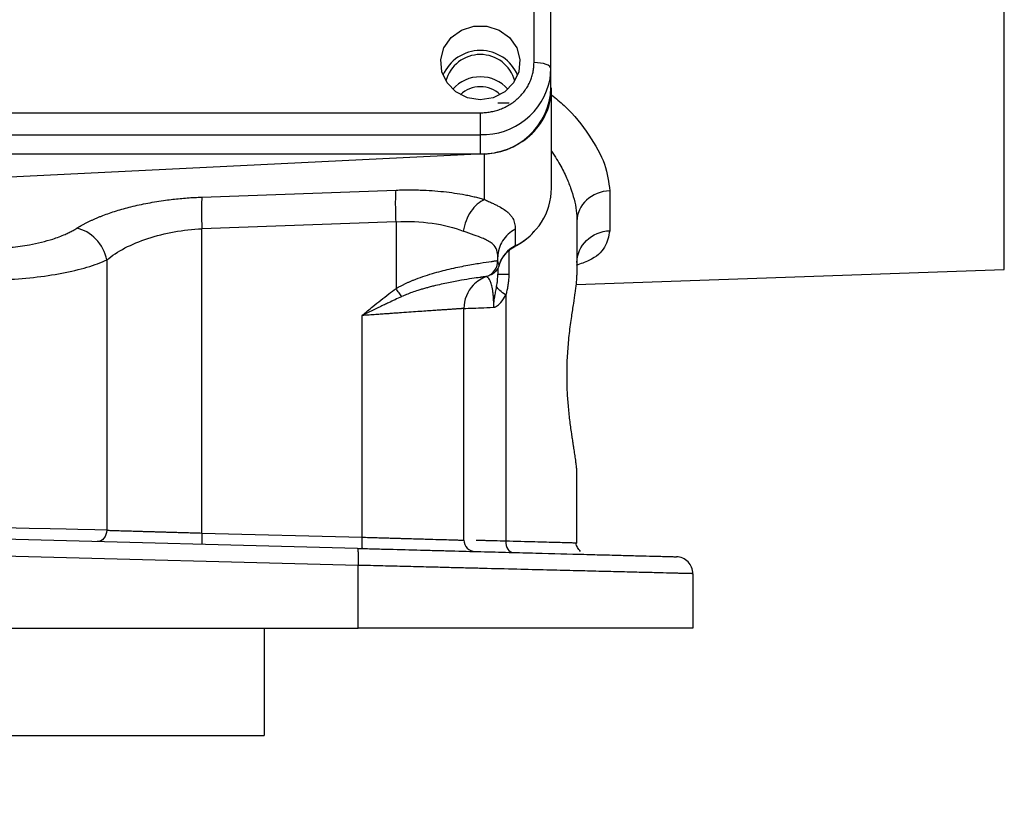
# Model space of a CAD drawing. Extents: x 0.3 to 33.9, y 0.2 to 21.7.
# Tile 7 of 20: x 10.1 to 13.6, y 7.7 to 10.5. Entities that reach past the tile are written whole.
import ezdxf

# ---------------------------------------------------------------- set-up
doc = ezdxf.new("R2010")
doc.units = 0
doc.header["$MEASUREMENT"] = 0
doc.layers.get('0').update_dxf_attribs({"linetype": 'CONTINUOUS'})
doc.layers.add('SLD-0', color=7, linetype='CONTINUOUS')
doc.styles.add('SLDTEXTSTYLE1', font='TXT', dxfattribs={"width": 0.605})
doc.dimstyles.new('SLDDIMSTYLE0', dxfattribs={"dimtxt": 0.222453, "dimasz": 0.13, "dimexe": 0, "dimexo": 0.0625, "dimgap": 0.055613, "dimtad": 0, "dimtih": 1, "dimtoh": 1, "dimrnd": 1e-09, "dimzin": 12, "dimtxsty": 'SLDTEXTSTYLE1', "dimsah": 1, "dimcen": 0.09, "dimazin": 3, "dimtfac": 1, "dimtofl": 0, "dimtmove": 0, "dimatfit": 3, "dimtolj": 1, "dimtzin": 12})

# ---------------------------------------------------------------- blocks, each defined once
blk = doc.blocks.new('_D')
at = {"layer": 'SLD-0'}
for p, q in [((15.868, 14.9428), (17.2815, 14.9428)), ((17.1565, 14.9428), (17.1565, 11.3541)), ((16.7109, 10.9977), (16.66, 10.9977)), ((16.66, 10.9977), (16.66, 10.656)), ((17.6021, 10.9977), (17.6531, 10.9977)), ((17.6531, 10.9977), (17.6531, 10.656)), ((16.66, 10.656), (16.7109, 10.656)), ((17.6531, 10.656), (17.6021, 10.656)), ((17.1565, 7.1032), (17.1565, 10.6051)), ((9.5837, 7.1032), (17.2815, 7.1032))]:
    blk.add_line(p, q, dxfattribs=at)
for points in [[(17.1565, 14.9428), (17.1365, 14.8128), (17.1765, 14.8128)], [(17.1565, 7.1032), (17.1765, 7.2332), (17.1365, 7.2332)]]:
    blk.add_solid(points, dxfattribs=at)
at = {"layer": 'SLD-0', "char_height": 0.22917, "attachment_point": 1, "style": 'SLDTEXTSTYLE1'}
for s, insert in [('7.84', (16.8595, 11.344)), ('199.1', (16.7746, 10.9514))]:
    blk.add_mtext(s, dxfattribs=dict(at, insert=insert))

msp = doc.modelspace()

# ---------------------------------------------------------------- linework, layer by layer
at = {"color": 8, "linetype": 'CONTINUOUS'}
for p, q in [((13.5916, 9.6115), (13.5916, 12.5678)), ((11.8386, 9.6778), (11.8386, 9.5953))]:
    msp.add_line(p, q, dxfattribs=at)
at = {"color": 7, "linetype": 'CONTINUOUS'}
for p, q in [((11.928, 10.3434), (11.928, 11.7438)), ((11.988, 10.3219), (11.988, 11.7223)), ((11.9849, 10.2855), (11.988, 10.3219)), ((11.988, 10.2539), (11.988, 10.3219)), ((11.99, 9.8991), (11.99, 10.2539)), ((11.84, 10.1998), (11.8, 10.1998)), ((8.363, 10.1661), (11.738, 10.1661)), ((11.738, 10.1661), (11.738, 10.0885)), ((8.363, 10.0885), (11.738, 10.0885)), ((11.738, 10.0885), (11.738, 10.0205)), ((8.363, 10.0205), (11.738, 10.0205)), ((11.753, 10.0208), (10.05, 9.9375)), ((11.753, 9.8593), (11.753, 10.0208)), ((10.753, 9.8677), (11.4398, 9.8924)), ((12.1958, 9.8897), (12.1958, 9.7487)), ((11.4398, 9.7806), (10.753, 9.7558)), ((10.753, 8.6792), (10.753, 9.7558)), ((11.4398, 9.7806), (11.4398, 9.544)), ((11.8616, 9.7539), (11.8616, 9.6952)), ((12.08, 9.7829), (12.08, 9.591)), ((11.8, 9.6433), (11.8, 9.656)), ((10.4166, 9.6454), (10.4166, 8.689)), ((11.8, 9.6161), (11.8, 9.5953)), ((12.0769, 9.5586), (13.5916, 9.6115)), ((11.8279, 9.5212), (11.8279, 8.6505)), ((11.3198, 8.6644), (11.3198, 9.4488)), ((11.68, 8.654), (11.68, 9.4736)), ((12.08, 8.6435), (12.08, 8.8855)), ((10.753, 8.6792), (11.3198, 8.6644)), ((11.3038, 8.6249), (10.05, 8.6577)), ((12.08, 8.6435), (12.0713, 8.6437)), ((11.3054, 8.5649), (10.05, 8.5978)), ((11.3054, 8.3432), (11.3054, 8.5649)), ((12.49, 8.5354), (12.49, 8.3432)), ((10.05, 8.3432), (11.3054, 8.3432)), ((10.9737, 8.3432), (10.9737, 7.9627)), ((9.8457, 7.9627), (10.9737, 7.9627))]:
    msp.add_line(p, q, dxfattribs=at)
at = {"color": 7, "linetype": 'CONTINUOUS', "flags": 128}
for points in [[(11.738, 10.2123), (11.6923, 10.2194), (11.6517, 10.2399), (11.6203, 10.2717), (11.6018, 10.3112), (11.5979, 10.3543), (11.6093, 10.3961), (11.6346, 10.4323), (11.6711, 10.4588), (11.7148, 10.4728), (11.7611, 10.4728), (11.8048, 10.4588), (11.8413, 10.4323), (11.8666, 10.3961), (11.878, 10.3543), (11.8742, 10.3112), (11.8556, 10.2717), (11.8243, 10.2399), (11.7836, 10.2194), (11.738, 10.2123)], [(11.988, 10.3219), (11.9868, 10.3261), (11.9834, 10.3302), (11.9778, 10.3339), (11.9704, 10.3371), (11.9613, 10.3398), (11.9509, 10.3418), (11.9397, 10.343), (11.928, 10.3434)], [(10.4166, 8.689), (10.374, 8.69), (10.3146, 8.6914), (10.2733, 8.6924), (10.2162, 8.6938), (10.1416, 8.6955), (10.0499, 8.6977)]]:
    msp.add_lwpolyline(points, dxfattribs=at)
at = {"color": 7, "linetype": 'CONTINUOUS'}
for centre, radius, start, end in [((11.738, 10.243), 0.1433, 22.847, 157.153), ((11.738, 10.2456), 0.1265, 15.1224, 164.8776), ((11.738, 10.1635), 0.1298, 41.2579, 138.7421), ((11.737, 10.1573), 0.1006, 89.4649, 133.7316), ((11.7389, 10.1573), 0.1006, 46.2684, 90.5351), ((11.746, 10.2625), 0.2421, 268.1002, 357.9651), ((11.7585, 9.9024), 0.2315, 296.4481, 359.1654), ((11.9131, 9.5936), 0.1139, 116.9063, 161.5208)]:
    msp.add_arc(centre, radius, start, end, dxfattribs=at)
at = {"color": 8, "linetype": 'CONTINUOUS'}
msp.add_arc((11.7451, 10.3329), 0.2444, 268.3231, 348.8168, dxfattribs=at)
at = {"color": 7, "linetype": 'CONTINUOUS'}
for points, knots in [([(11.738, 10.1661), (11.741, 10.1661), (11.747, 10.1662), (11.7559, 10.1668), (11.7648, 10.1677), (11.7736, 10.1691), (11.7823, 10.1709), (11.7909, 10.173), (11.7995, 10.1755), (11.8111, 10.1796), (11.8255, 10.1857), (11.8422, 10.1948), (11.858, 10.2055), (11.8725, 10.2178), (11.8857, 10.2314), (11.8972, 10.2461), (11.907, 10.2617), (11.9147, 10.2777), (11.9207, 10.2939), (11.9249, 10.3102), (11.9275, 10.3267), (11.9278, 10.3378), (11.928, 10.3434)], [0, 0, 0, 0, 0.030234, 0.060268, 0.09017, 0.120006, 0.149845, 0.179753, 0.209799, 0.240047, 0.304325, 0.368671, 0.434317, 0.500033, 0.565678, 0.631394, 0.695671, 0.760018, 0.82027, 0.879992, 0.939722, 1, 1, 1, 1]), ([(11.753, 10.0208), (11.7846, 10.0223), (11.8159, 10.0295), (11.8734, 10.0543), (11.8995, 10.0718), (11.9431, 10.1146), (11.9604, 10.1399), (11.9839, 10.1948), (11.99, 10.2243), (11.99, 10.2539)], [0, 0, 0, 0, 0.25, 0.25, 0.5, 0.5, 0.75, 0.75, 1, 1, 1, 1]), ([(11.4398, 9.7806), (11.439, 9.8046), (11.438, 9.8526), (11.439, 9.8838), (11.4398, 9.8924), (11.4398, 9.8924), (11.4398, 9.8924), (11.4398, 9.8924)], [-0.000053, -0.000053, -0.000053, -0.000053, 0.499928, 0.999928, 0.999928, 0.999928, 0.999981, 0.999981, 0.999981, 0.999981]), ([(11.4398, 9.8924), (11.444, 9.8926), (11.4522, 9.8929), (11.4645, 9.8931), (11.4768, 9.8933), (11.4891, 9.8933), (11.5013, 9.8932), (11.5135, 9.893), (11.5357, 9.8924), (11.5676, 9.8908), (11.6083, 9.8873), (11.6475, 9.8824), (11.6787, 9.8771), (11.7027, 9.8722), (11.7201, 9.8682), (11.737, 9.864), (11.7477, 9.8609), (11.753, 9.8593)], [0, 0, 0, 0, 0.035439, 0.070846, 0.106246, 0.141665, 0.177127, 0.212658, 0.248282, 0.372568, 0.497004, 0.621654, 0.747276, 0.810327, 0.87338, 0.936562, 1, 1, 1, 1]), ([(10.3103, 9.7573), (10.3129, 9.759), (10.3182, 9.7622), (10.3264, 9.7671), (10.335, 9.7718), (10.3438, 9.7765), (10.353, 9.781), (10.3624, 9.7855), (10.3721, 9.79), (10.3822, 9.7943), (10.3925, 9.7985), (10.4144, 9.8071), (10.4498, 9.8193), (10.503, 9.8342), (10.5614, 9.847), (10.6118, 9.8552), (10.6502, 9.86), (10.6757, 9.8627), (10.7014, 9.8649), (10.7272, 9.8666), (10.7444, 9.8673), (10.753, 9.8677)], [0, 0, 0, 0, 0.028035, 0.055942, 0.083743, 0.111457, 0.139105, 0.166707, 0.194284, 0.221857, 0.249447, 0.277075, 0.393024, 0.508179, 0.632774, 0.756759, 0.805671, 0.854304, 0.902805, 0.951321, 1, 1, 1, 1]), ([(11.753, 9.8593), (11.7555, 9.8582), (11.7604, 9.8559), (11.7675, 9.8526), (11.7744, 9.8494), (11.781, 9.8463), (11.7873, 9.8432), (11.7935, 9.8401), (11.8045, 9.8345), (11.819, 9.8263), (11.8323, 9.8167), (11.8415, 9.8079), (11.8478, 9.8004), (11.8529, 9.7924), (11.8568, 9.7837), (11.8596, 9.7745), (11.8613, 9.7646), (11.8615, 9.7575), (11.8616, 9.7539)], [0, 0, 0, 0, 0.03274, 0.065578, 0.098529, 0.131609, 0.164835, 0.198221, 0.231783, 0.354081, 0.477148, 0.550877, 0.624687, 0.698723, 0.773131, 0.848054, 0.923631, 1, 1, 1, 1]), ([(10.05, 9.6878), (10.0531, 9.688), (10.0593, 9.6885), (10.0685, 9.6892), (10.0858, 9.6908), (10.1109, 9.6937), (10.1474, 9.6996), (10.1864, 9.7079), (10.2211, 9.7177), (10.2485, 9.7272), (10.2679, 9.7351), (10.2843, 9.7427), (10.298, 9.7498), (10.3062, 9.7548), (10.3103, 9.7573)], [0, 0, 0, 0, 0.029445, 0.058727, 0.087872, 0.193602, 0.30081, 0.448638, 0.597763, 0.691078, 0.785337, 0.856682, 0.928136, 1, 1, 1, 1]), ([(10.4166, 9.6454), (10.4114, 9.6722), (10.3836, 9.7255), (10.3344, 9.7532), (10.3103, 9.7573), (10.3103, 9.7573), (10.3103, 9.7573), (10.3103, 9.7573)], [0.000019, 0.000019, 0.000019, 0.000019, 0.5, 1, 1, 1, 1.000128, 1.000128, 1.000128, 1.000128]), ([(10.4166, 9.6454), (10.4528, 9.6758), (10.5037, 9.7023), (10.5917, 9.7312), (10.6229, 9.739), (10.6872, 9.7505), (10.7202, 9.7543), (10.753, 9.7558)], [0, 0, 0, 0, 0.5, 0.5, 0.75, 0.75, 1, 1, 1, 1]), ([(11.4398, 9.7806), (11.4837, 9.7827), (11.5272, 9.7808), (11.6081, 9.7695), (11.6456, 9.7601), (11.6779, 9.7474)], [0, 0, 0, 0, 0.5, 0.5, 1, 1, 1, 1]), ([(11.8595, 9.6931), (11.8762, 9.7025), (11.9048, 9.7187), (11.9257, 9.7432), (11.9344, 9.7534)], [0, 0, 0, 0, 0.583629, 1, 1, 1, 1]), ([(11.8, 9.656), (11.8, 9.6648), (11.7988, 9.6728), (11.7933, 9.6881), (11.7887, 9.695), (11.7785, 9.7047), (11.7739, 9.7081), (11.766, 9.7127), (11.7633, 9.7142), (11.7556, 9.718), (11.7505, 9.7203), (11.7363, 9.726), (11.7266, 9.7295), (11.7043, 9.7375), (11.6915, 9.7421), (11.6779, 9.7474)], [0, 0, 0, 0, 0.18732, 0.18732, 0.401399, 0.401399, 0.535199, 0.535199, 0.602099, 0.602099, 0.709138, 0.709138, 0.880402, 0.880402, 1.070397, 1.070397, 1.070397, 1.070397]), ([(11.8165, 9.6528), (11.8227, 9.6608), (11.834, 9.6756), (11.8506, 9.6882), (11.8598, 9.6923), (11.8609, 9.6928)], [0, 0, 0, 0, 0.514133, 0.942153, 1, 1, 1, 1]), ([(11.8047, 9.6259), (11.8072, 9.6353), (11.8098, 9.6449), (11.8163, 9.6526), (11.8165, 9.6528)], [0, 0, 0, 0, 0.975637, 1, 1, 1, 1]), ([(10.05, 9.5756), (10.086, 9.5771), (10.1221, 9.5797), (10.1922, 9.5875), (10.2261, 9.5926), (10.2898, 9.6047), (10.3195, 9.6118), (10.3729, 9.6276), (10.3966, 9.6362), (10.4166, 9.6454)], [0, 0, 0, 0, 0.25, 0.25, 0.5, 0.5, 0.75, 0.75, 1, 1, 1, 1]), ([(11.4398, 9.544), (11.4425, 9.5455), (11.4479, 9.5487), (11.4562, 9.5532), (11.4648, 9.5577), (11.4737, 9.562), (11.4829, 9.5663), (11.4925, 9.5704), (11.5097, 9.5775), (11.5352, 9.5869), (11.5782, 9.6005), (11.6313, 9.6142), (11.6894, 9.6262), (11.7409, 9.6348), (11.7692, 9.639), (11.7829, 9.6409), (11.7885, 9.6417), (11.7931, 9.6423), (11.7966, 9.6428), (11.7991, 9.6432), (11.7996, 9.6433), (11.7999, 9.6433)], [0, 0, 0, 0, 0.015843, 0.032105, 0.048795, 0.065925, 0.083504, 0.101542, 0.120047, 0.181258, 0.245581, 0.365257, 0.496542, 0.632098, 0.781257, 0.815622, 0.85082, 0.886856, 0.92373, 0.961444, 1, 1, 1, 1]), ([(11.76, 9.5868), (11.7716, 9.5909), (11.7818, 9.5987), (11.7961, 9.6188), (11.8, 9.631), (11.8, 9.6433)], [0, 0, 0, 0, 0.5, 0.5, 1, 1, 1, 1]), ([(11.8051, 9.6297), (11.8038, 9.6255), (11.8014, 9.617), (11.7936, 9.6058), (11.7859, 9.598), (11.7803, 9.5953), (11.7793, 9.5948)], [0, 0, 0, 0, 0.306616, 0.612407, 0.93324, 1, 1, 1, 1]), ([(11.7999, 9.6433), (11.7999, 9.6433), (11.7999, 9.6433), (11.7999, 9.6433), (11.7999, 9.6433), (11.7999, 9.6433), (11.7999, 9.6433), (11.8, 9.6433), (11.8, 9.6433), (11.8, 9.6433)], [-0.01597476, -0.01597476, -0.01597476, -0.01597476, -0.01030372, -0.01030372, -0.0051918, -0.0051918, -0.00199684, -0.00199684, 0, 0, 0, 0]), ([(11.8051, 9.6297), (11.803, 9.6319), (11.8018, 9.6343), (11.8003, 9.6388), (11.8, 9.641), (11.8, 9.6433)], [0, 0, 0, 0, 0.5, 0.5, 1, 1, 1, 1]), ([(11.76, 9.5867), (11.7599, 9.5866), (11.7597, 9.5866), (11.759, 9.5865), (11.7579, 9.5863), (11.7565, 9.5861), (11.7547, 9.5859), (11.7526, 9.5856), (11.7501, 9.5852), (11.7472, 9.5849), (11.7439, 9.5844), (11.7403, 9.5839), (11.7304, 9.5826), (11.71, 9.5797), (11.6786, 9.5747), (11.6494, 9.5695), (11.6256, 9.5649), (11.6001, 9.5595), (11.5769, 9.5541), (11.5581, 9.5493), (11.544, 9.5455), (11.5306, 9.5416), (11.5145, 9.5366), (11.4966, 9.5305), (11.4774, 9.5233), (11.4653, 9.518), (11.4596, 9.5155)], [0, 0, 0, 0, 0.0223206, 0.0447187, 0.0671916, 0.0897367, 0.1123512, 0.1350321, 0.1577767, 0.1805818, 0.2034447, 0.2263624, 0.2493324, 0.3752795, 0.5000839, 0.5636227, 0.6261561, 0.6893405, 0.7523476, 0.788511, 0.8167622, 0.8468437, 0.8763873, 0.9216233, 0.9627745, 1, 1, 1, 1]), ([(11.76, 9.5867), (11.7422, 9.5803), (11.6996, 9.5531), (11.68, 9.504), (11.68, 9.4736)], [0, 0, 0, 0, 0.3105077, 0.8105077, 0.8105077, 0.8105077, 0.8105077]), ([(11.76, 9.5868), (11.76, 9.5868), (11.76, 9.5868), (11.76, 9.5868), (11.7599, 9.5868), (11.7599, 9.5868), (11.7599, 9.5868), (11.7599, 9.5868), (11.7599, 9.5868), (11.7599, 9.5868)], [-0.01597476, -0.01597476, -0.01597476, -0.01597476, -0.01397791, -0.01397791, -0.01078296, -0.01078296, -0.00567104, -0.00567104, 0, 0, 0, 0]), ([(11.7856, 9.4777), (11.7856, 9.4793), (11.7856, 9.4824), (11.7856, 9.4872), (11.7855, 9.4919), (11.7854, 9.4966), (11.7852, 9.5012), (11.785, 9.5058), (11.7846, 9.514), (11.7836, 9.5253), (11.7812, 9.5425), (11.7775, 9.5594), (11.7725, 9.572), (11.7676, 9.5799), (11.7639, 9.5837), (11.7616, 9.5856), (11.7603, 9.5865), (11.7601, 9.5866), (11.76, 9.5867)], [0, 0, 0, 0, 0.014246, 0.028481, 0.04276, 0.057139, 0.071668, 0.086396, 0.101368, 0.153441, 0.208712, 0.322202, 0.44834, 0.577773, 0.716269, 0.809597, 0.903866, 1, 1, 1, 1]), ([(11.7681, 9.5904), (11.7702, 9.5916), (11.7754, 9.5945), (11.778, 9.5946), (11.7795, 9.5946)], [0, 0, 0, 0, 0.402985, 1, 1, 1, 1]), ([(11.7958, 9.5519), (11.7963, 9.5551), (11.7976, 9.5628), (11.7989, 9.5739), (11.7998, 9.5851), (11.7999, 9.5919), (11.8, 9.5953)], [0, 0, 0, 0, 0.220046, 0.520526, 0.755609, 1, 1, 1, 1]), ([(11.8386, 9.5953), (11.8386, 9.5924), (11.8385, 9.5866), (11.8381, 9.5779), (11.8374, 9.5694), (11.8365, 9.5611), (11.8353, 9.5528), (11.8339, 9.5447), (11.8322, 9.5368), (11.8302, 9.5289), (11.8286, 9.5238), (11.8279, 9.5212)], [0, 0, 0, 0, 0.115367, 0.229177, 0.341631, 0.452938, 0.563315, 0.672983, 0.782167, 0.891096, 1, 1, 1, 1]), ([(12.08, 8.8855), (12.0799, 8.8871), (12.0799, 8.8902), (12.0797, 8.8953), (12.0794, 8.9006), (12.0788, 8.9089), (12.0775, 8.9209), (12.0753, 8.938), (12.0725, 8.9574), (12.0699, 8.9744), (12.0681, 8.9854), (12.0672, 8.9907), (12.0665, 8.9958), (12.0653, 9.0033), (12.0641, 9.0109), (12.063, 9.0187), (12.0613, 9.0307), (12.0587, 9.0486), (12.0554, 9.0731), (12.0525, 9.0982), (12.0499, 9.1241), (12.0477, 9.1506), (12.046, 9.1787), (12.0451, 9.2022), (12.0447, 9.2212), (12.0447, 9.2389), (12.0446, 9.2573), (12.0452, 9.276), (12.046, 9.2964), (12.0475, 9.3224), (12.05, 9.3543), (12.0533, 9.3856), (12.0571, 9.4163), (12.061, 9.4442), (12.0648, 9.4693), (12.0693, 9.4983), (12.0733, 9.5243), (12.0765, 9.5474), (12.0782, 9.5621), (12.0793, 9.5739), (12.0798, 9.5818), (12.0799, 9.5874), (12.08, 9.5899), (12.08, 9.591)], [0, 0, 0, 0, 0.012354, 0.02471, 0.037079, 0.049469, 0.080122, 0.110469, 0.145412, 0.17986, 0.190261, 0.196428, 0.203811, 0.212629, 0.228585, 0.236483, 0.244359, 0.277301, 0.307649, 0.33844, 0.370091, 0.400673, 0.431397, 0.466719, 0.480571, 0.495439, 0.526573, 0.542318, 0.55896, 0.595761, 0.631723, 0.670464, 0.708619, 0.746488, 0.779829, 0.812198, 0.872768, 0.904462, 0.936246, 0.958136, 0.980424, 0.991125, 1, 1, 1, 1]), ([(11.3198, 9.4488), (11.3327, 9.4595), (11.3546, 9.4778), (11.386, 9.5032), (11.4131, 9.5244), (11.4312, 9.5377), (11.4398, 9.544)], [0, 0, 0, 0, 0.326402, 0.55982, 0.790874, 1, 1, 1, 1]), ([(11.4596, 9.5154), (11.4596, 9.5154), (11.4596, 9.5154), (11.4596, 9.5154), (11.4569, 9.5195), (11.4506, 9.5287), (11.4435, 9.5389), (11.4398, 9.544)], [-1.000005, -1.000005, -1.000005, -1.000005, -1, -1, -1, -0.5, 0, 0, 0, 0]), ([(11.7856, 9.4777), (11.7856, 9.4794), (11.7856, 9.4828), (11.7858, 9.4877), (11.7861, 9.4923), (11.7866, 9.4977), (11.7876, 9.5053), (11.789, 9.5141), (11.7906, 9.5233), (11.7922, 9.5321), (11.794, 9.5417), (11.7952, 9.5484), (11.7958, 9.5519)], [0, 0, 0, 0, 0.068606, 0.132316, 0.191553, 0.248879, 0.3459, 0.490323, 0.602139, 0.720975, 0.851198, 1, 1, 1, 1]), ([(11.4596, 9.5154), (11.4516, 9.5117), (11.4435, 9.508), (11.428, 9.5007), (11.4206, 9.4972), (11.4086, 9.4915), (11.4039, 9.4893), (11.3963, 9.4857), (11.3934, 9.4843), (11.3847, 9.4801), (11.3788, 9.4773), (11.3636, 9.47), (11.3541, 9.4654), (11.3364, 9.4568), (11.3281, 9.4528), (11.3198, 9.4488)], [0, 0, 0, 0, 0.0681316, 0.0681316, 0.1459963, 0.1459963, 0.1946617, 0.1946617, 0.2189944, 0.2189944, 0.2579267, 0.2579267, 0.3202185, 0.3202185, 0.3893234, 0.3893234, 0.3893234, 0.3893234]), ([(11.7856, 9.4777), (11.7867, 9.4777), (11.7879, 9.4781), (11.7902, 9.4789), (11.7913, 9.4794), (11.7946, 9.4811), (11.7968, 9.4825), (11.8029, 9.4871), (11.8067, 9.4907), (11.8172, 9.5025), (11.823, 9.5116), (11.8279, 9.5212)], [0, 0, 0, 0, 0.0625, 0.0625, 0.125, 0.125, 0.25, 0.25, 0.5, 0.5, 1, 1, 1, 1]), ([(11.68, 9.4736), (11.68, 9.4736), (11.6892, 9.474), (11.7162, 9.475), (11.7273, 9.4754), (11.7536, 9.4764), (11.7687, 9.477), (11.7856, 9.4777)], [0, 0, 0, 0, 0.5, 0.5, 0.75, 0.75, 1, 1, 1, 1]), ([(11.68, 9.4736), (11.6799, 9.4736), (11.6798, 9.4736), (11.6792, 9.4736), (11.6782, 9.4735), (11.6767, 9.4734), (11.6748, 9.4733), (11.6725, 9.4731), (11.6697, 9.4729), (11.6666, 9.4727), (11.6629, 9.4724), (11.6588, 9.4722), (11.6543, 9.4718), (11.6494, 9.4715), (11.6439, 9.4711), (11.6381, 9.4707), (11.6318, 9.4703), (11.6251, 9.4698), (11.6179, 9.4693), (11.6103, 9.4688), (11.6023, 9.4683), (11.5938, 9.4677), (11.5849, 9.4671), (11.5713, 9.4661), (11.5515, 9.4648), (11.5241, 9.4629), (11.4932, 9.4608), (11.466, 9.4589), (11.4437, 9.4573), (11.4271, 9.4562), (11.4089, 9.4549), (11.389, 9.4536), (11.3674, 9.4521), (11.3442, 9.4505), (11.3281, 9.4494), (11.3198, 9.4488)], [0, 0, 0, 0, 0.021597, 0.043299, 0.065108, 0.087021, 0.109041, 0.131167, 0.153399, 0.175737, 0.198181, 0.220732, 0.243389, 0.266153, 0.289024, 0.312002, 0.335086, 0.358278, 0.381577, 0.404983, 0.428496, 0.452117, 0.475845, 0.499681, 0.557452, 0.618384, 0.682476, 0.749728, 0.778037, 0.808828, 0.8421, 0.877853, 0.916088, 0.956803, 1, 1, 1, 1]), ([(10.4164, 8.689), (10.4163, 8.6784), (10.4125, 8.6679), (10.3999, 8.6531), (10.391, 8.6488), (10.3822, 8.649)], [0, 0, 0, 0, 0.5, 0.5, 1, 1, 1, 1]), ([(10.4166, 8.689), (10.4188, 8.6889), (10.4235, 8.6888), (10.4309, 8.6886), (10.4388, 8.6883), (10.4473, 8.6881), (10.4563, 8.6878), (10.4658, 8.6875), (10.4759, 8.6872), (10.4865, 8.6869), (10.4977, 8.6866), (10.5095, 8.6863), (10.5219, 8.6859), (10.5348, 8.6855), (10.5483, 8.6851), (10.5611, 8.6848), (10.5732, 8.6844), (10.5851, 8.6841), (10.5982, 8.6837), (10.6127, 8.6833), (10.6287, 8.6828), (10.646, 8.6823), (10.6648, 8.6818), (10.6849, 8.6812), (10.7065, 8.6806), (10.7293, 8.6799), (10.745, 8.6795), (10.753, 8.6792)], [0, 0, 0, 0, 0.0310507, 0.0628188, 0.0953043, 0.1285073, 0.1624277, 0.1970656, 0.2324209, 0.2684938, 0.3052841, 0.342792, 0.3810174, 0.4199604, 0.4596208, 0.4999988, 0.529689, 0.5625324, 0.5985288, 0.6376783, 0.6799808, 0.725436, 0.7740439, 0.8258044, 0.8807174, 0.9387826, 1, 1, 1, 1]), ([(11.3209, 8.6244), (11.3203, 8.6244), (11.3195, 8.6331), (11.3196, 8.6539), (11.3198, 8.6644)], [-0.9996474, -0.9996474, -0.9996474, -0.9996474, -0.5, 0, 0, 0, 0]), ([(11.3198, 8.6644), (11.324, 8.6643), (11.3323, 8.664), (11.3446, 8.6637), (11.3564, 8.6634), (11.3679, 8.663), (11.379, 8.6627), (11.3897, 8.6624), (11.4001, 8.6621), (11.41, 8.6618), (11.4196, 8.6615), (11.4287, 8.6613), (11.4375, 8.661), (11.4459, 8.6608), (11.454, 8.6605), (11.4616, 8.6603), (11.4689, 8.6601), (11.4758, 8.6599), (11.4824, 8.6597), (11.4886, 8.6595), (11.5121, 8.6589), (11.5481, 8.6578), (11.5922, 8.6565), (11.6296, 8.6554), (11.652, 8.6548), (11.6641, 8.6544), (11.6697, 8.6543), (11.6742, 8.6541), (11.6775, 8.6541), (11.6796, 8.654), (11.6798, 8.654), (11.68, 8.654)], [0, 0, 0, 0, 0.021875, 0.04319, 0.063944, 0.084138, 0.103771, 0.122844, 0.141357, 0.159309, 0.176701, 0.193533, 0.209804, 0.225514, 0.240664, 0.255254, 0.269284, 0.282753, 0.295661, 0.308009, 0.319797, 0.437362, 0.537454, 0.645948, 0.770428, 0.807432, 0.844939, 0.882949, 0.921462, 0.960479, 1, 1, 1, 1]), ([(12.0926, 8.6143), (12.0888, 8.6186), (12.0812, 8.6272), (12.0775, 8.6381), (12.0757, 8.6436)], [0, 0, 0, 0, 0.491621, 1, 1, 1, 1]), ([(11.3038, 8.6249), (11.3042, 8.6249), (11.3046, 8.6233), (11.3052, 8.6173), (11.3054, 8.6128), (11.3057, 8.6017), (11.3058, 8.5951), (11.3057, 8.5806), (11.3056, 8.5727), (11.3054, 8.5649)], [0, 0, 0, 0, 0.25, 0.25, 0.5, 0.5, 0.75, 0.75, 1, 1, 1, 1]), ([(11.3038, 8.6249), (11.3132, 8.6246), (11.332, 8.6241), (11.3695, 8.6231), (11.4348, 8.6214), (11.5089, 8.6195), (11.5815, 8.6176), (11.6532, 8.6157), (11.7404, 8.6134), (11.8407, 8.6108), (11.9672, 8.6075), (12.0814, 8.6045), (12.1798, 8.6019), (12.2452, 8.6002), (12.3016, 8.5987), (12.3453, 8.5976), (12.3756, 8.5968), (12.3961, 8.5963), (12.4099, 8.5959), (12.4199, 8.5956), (12.4266, 8.5955), (12.43, 8.5954), (12.4313, 8.5953), (12.4315, 8.5953), (12.4315, 8.5953)], [0, 0, 0, 0, 0.01563, 0.03126, 0.062517, 0.125014, 0.15643, 0.187538, 0.25004, 0.312539, 0.375042, 0.499908, 0.56234, 0.624912, 0.687409, 0.749937, 0.799962, 0.837444, 0.874965, 0.906044, 0.937482, 0.96874, 0.98437, 1, 1, 1, 1]), ([(12.49, 8.5354), (12.49, 8.5431), (12.4885, 8.5508), (12.4826, 8.5651), (12.4783, 8.5717), (12.4676, 8.5828), (12.4611, 8.5872), (12.4469, 8.5934), (12.4393, 8.5951), (12.4315, 8.5953)], [0, 0, 0, 0, 0.25, 0.25, 0.5, 0.5, 0.75, 0.75, 1, 1, 1, 1]), ([(12.49, 8.5354), (12.4899, 8.5354), (12.4898, 8.5354), (12.4892, 8.5354), (12.4882, 8.5354), (12.4868, 8.5354), (12.4849, 8.5355), (12.4826, 8.5355), (12.48, 8.5356), (12.4769, 8.5357), (12.4734, 8.5358), (12.4695, 8.5359), (12.4651, 8.536), (12.4604, 8.5361), (12.4552, 8.5362), (12.4496, 8.5364), (12.4436, 8.5365), (12.4372, 8.5367), (12.4304, 8.5368), (12.4232, 8.537), (12.4155, 8.5372), (12.3964, 8.5377), (12.361, 8.5386), (12.3016, 8.5401), (12.2305, 8.5418), (12.1516, 8.5438), (12.0657, 8.5459), (11.9725, 8.5483), (11.866, 8.5509), (11.7805, 8.553), (11.7232, 8.5545), (11.698, 8.5551), (11.6711, 8.5558), (11.6424, 8.5565), (11.612, 8.5572), (11.5799, 8.5581), (11.5459, 8.5589), (11.5102, 8.5598), (11.4727, 8.5607), (11.4334, 8.5617), (11.3923, 8.5627), (11.3494, 8.5638), (11.3202, 8.5645), (11.3054, 8.5649)], [0, 0, 0, 0, 0.011906, 0.023825, 0.035758, 0.047704, 0.059664, 0.071637, 0.083623, 0.095623, 0.107636, 0.119663, 0.131703, 0.143756, 0.155823, 0.167904, 0.179998, 0.192105, 0.204226, 0.21636, 0.228508, 0.240669, 0.303334, 0.367439, 0.432984, 0.499971, 0.558681, 0.621466, 0.688326, 0.759261, 0.772762, 0.787099, 0.802272, 0.818282, 0.835127, 0.85281, 0.871328, 0.890683, 0.910874, 0.931901, 0.953764, 0.976464, 1, 1, 1, 1]), ([(12.49, 8.3432), (12.49, 8.3432), (12.4824, 8.3432), (12.4526, 8.3432), (12.4303, 8.3432), (12.3717, 8.3432), (12.3354, 8.3432), (12.2501, 8.3432), (12.2011, 8.3432), (12.0922, 8.3432), (12.0323, 8.3432), (11.9038, 8.3432), (11.8351, 8.3432), (11.6915, 8.3432), (11.6165, 8.3432), (11.4629, 8.3432), (11.3844, 8.3432), (11.3054, 8.3432)], [0, 0, 0, 0, 0.125, 0.125, 0.25, 0.25, 0.375, 0.375, 0.5, 0.5, 0.625, 0.625, 0.75, 0.75, 0.875, 0.875, 1, 1, 1, 1])]:
    msp.add_open_spline(points, degree=3, knots=knots, dxfattribs=at)
at = {"color": 8, "linetype": 'CONTINUOUS'}
for points, knots in [([(11.99, 10.2295), (12.0051, 10.217), (12.0608, 10.1712), (12.1256, 10.0867), (12.1851, 9.9834), (12.1922, 9.9207), (12.1958, 9.8897)], [0, 0, 0, 0, 0.111554, 0.40886, 0.708056, 1, 1, 1, 1]), ([(11.99, 10.0301), (11.9931, 10.0255), (12.0028, 10.0117), (12.0202, 9.9819), (12.0405, 9.943), (12.0581, 9.9002), (12.0706, 9.8596), (12.0785, 9.8203), (12.0795, 9.7951), (12.08, 9.7829)], [0, 0, 0, 0, 0.053023, 0.161351, 0.346016, 0.508734, 0.670367, 0.840035, 1, 1, 1, 1]), ([(12.1958, 9.7487), (12.192, 9.7286), (12.1844, 9.6886), (12.1402, 9.6485), (12.0927, 9.6316), (12.077, 9.626)], [0, 0, 0, 0, 0.404586, 0.803458, 1, 1, 1, 1]), ([(11.8593, 9.6936), (11.8597, 9.6933), (11.8613, 9.6922), (11.8615, 9.6939), (11.8616, 9.6952)], [0, 0, 0, 0, 0.275913, 1, 1, 1, 1]), ([(11.8279, 8.6505), (11.8146, 8.6508), (11.802, 8.6511), (11.7778, 8.6517), (11.7646, 8.652), (11.7454, 8.6524), (11.7361, 8.6526), (11.7297, 8.6528), (11.7264, 8.6529), (11.723, 8.653)], [0, 0, 0, 0, 0.5, 0.5, 0.75, 0.875, 0.9375, 0.9375, 1, 1, 1, 1]), ([(12.0713, 8.6437), (12.0686, 8.6438), (12.0637, 8.644), (12.0362, 8.6447), (11.9975, 8.6458), (11.9343, 8.6475), (11.8638, 8.6495), (11.8279, 8.6505)], [0, 0, 0, 0, 0.193227, 0.342629, 0.468758, 0.728921, 1, 1, 1, 1])]:
    msp.add_open_spline(points, degree=3, knots=knots, dxfattribs=at)
at = {"color": 7, "linetype": 'CONTINUOUS'}
for points in [[(10.753, 9.8677), (10.7522, 9.8591), (10.7512, 9.8279), (10.7522, 9.7799), (10.753, 9.7558)], [(11.753, 9.8593), (11.7354, 9.8519), (11.7011, 9.8217), (11.6819, 9.7722), (11.6779, 9.7474)], [(12.1958, 9.8897), (12.1651, 9.8888), (12.1048, 9.8648), (12.08, 9.8102), (12.08, 9.7829)], [(11.8616, 9.7539), (11.843, 9.7442), (11.8115, 9.7155), (11.8, 9.6758), (11.8, 9.656)], [(12.08, 9.6362), (12.08, 9.6651), (12.1048, 9.7225), (12.1651, 9.7477), (12.1958, 9.7487)], [(11.7599, 9.5868), (11.7715, 9.5909), (11.7921, 9.6064), (11.7999, 9.631), (11.7999, 9.6433)], [(11.7659, 9.5887), (11.7663, 9.5888), (11.7667, 9.589), (11.7671, 9.5891)], [(11.8, 9.5953), (11.8, 9.5953), (11.8069, 9.5953), (11.8264, 9.5953), (11.8386, 9.5953)], [(11.8279, 9.5212), (11.8195, 9.5267), (11.8054, 9.5376), (11.7978, 9.5474), (11.7958, 9.5519)], [(10.753, 8.6792), (10.7528, 8.6688), (10.7527, 8.648), (10.7535, 8.6393), (10.7541, 8.6393)], [(11.68, 8.654), (11.68, 8.6437), (11.6883, 8.6232), (11.7086, 8.6143), (11.7189, 8.614)], [(11.8279, 8.6505), (11.8277, 8.6401), (11.833, 8.6195), (11.8465, 8.6107), (11.8534, 8.6105)]]:
    msp.add_open_spline(points, degree=3, dxfattribs=at)

# ---------------------------------------------------------------- dimensions: what is measured, and where the dimension line sits
at = {"layer": 'SLD-0'}
dim = msp.add_linear_dim(base=(17.1565, 14.9428), p1=(9.5337, 7.1032), p2=(15.818, 14.9428), angle=90, dimstyle='SLDDIMSTYLE0', dxfattribs=at)
dim.commit()
dim.dimension.update_dxf_attribs({"geometry": '_D', "text_midpoint": (17.1565, 10.9796), "dimtype": 160})

doc.saveas('drawing.dxf')
